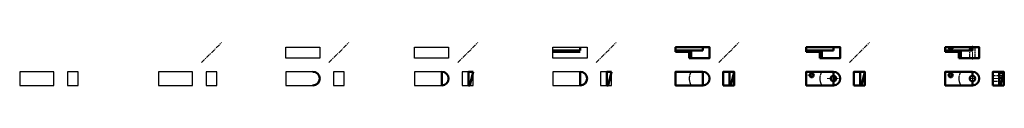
# Model space of a CAD drawing. Header units: millimetres. Extents: x 883 to 8116, y 110 to 424.
import ezdxf

# ---------------------------------------------------------------- set-up
doc = ezdxf.new("R2010")
doc.units = ezdxf.units.MM
for name, pattern in [('AXES', [50.8, 31.75, -6.35, 6.35, -6.35]), ('CACHE', [9.525, 6.35, -3.175]), ('CENTER2', [28.575, 19.05, -3.175, 3.175, -3.175])]:
    doc.linetypes.add(name, pattern=pattern)
for name, color, linetype, lineweight in [("00-enveloppes d'encombrement", 61, 'Continuous', 30), ('01-Axes', 10, 'AXES', 30), ('01-axes P', 10, 'AXES', 15), ('01-Cache', 92, 'CACHE', 25), ('01-Contours', 140, 'Continuous', 50)]:
    doc.layers.add(name, color=color, linetype=linetype, lineweight=lineweight)

# ---------------------------------------------------------------- blocks, each defined once
blk = doc.blocks.new('*U2')
at = {"layer": '01-axes P', "color": 0, "linetype": 'CENTER2', "transparency": 16777216}
for p, q in [((-18.5, 0), (-3, 0)), ((0, 3), (0, 18.5)), ((3, 0), (18.5, 0)), ((0, -18.5), (0, -3))]:
    blk.add_line(p, q, dxfattribs=at)
at = {"layer": '01-axes P', "color": 0, "linetype": 'Continuous', "transparency": 16777216}
for p, q in [((-1.5, 0), (1.5, 0)), ((0, -1.5), (0, 1.5))]:
    blk.add_line(p, q, dxfattribs=at)
blk = doc.blocks.new('*U3')
at = {"layer": '01-axes P', "color": 0, "linetype": 'CENTER2', "transparency": 16777216}
for p, q in [((-23.5, 0), (-4, 0)), ((0, 4), (0, 23.5)), ((4, 0), (23.5, 0)), ((0, -23.5), (0, -4))]:
    blk.add_line(p, q, dxfattribs=at)
at = {"layer": '01-axes P', "color": 0, "linetype": 'Continuous', "transparency": 16777216}
for p, q in [((-2, 0), (2, 0)), ((0, -2), (0, 2))]:
    blk.add_line(p, q, dxfattribs=at)
blk = doc.blocks.new('*U4')
at = {"layer": '01-axes P', "color": 0, "linetype": 'CENTER2', "transparency": 16777216}
blk.add_line((0, -46), (0, 54.1), dxfattribs=at)
blk = doc.blocks.new('*U5')
at = {"layer": '01-axes P', "color": 0, "linetype": 'CENTER2', "transparency": 16777216}
blk.add_line((50.2, 0), (-37.2, 0), dxfattribs=at)
blk = doc.blocks.new('*U6')
at = {"layer": '01-axes P', "color": 0, "linetype": 'CENTER2', "transparency": 16777216}
blk.add_line((-17.875, 0), (17.875, 0), dxfattribs=at)
blk = doc.blocks.new('*U7')
at = {"layer": '01-axes P', "color": 0, "linetype": 'CENTER2', "transparency": 16777216}
blk.add_line((0, 26.9), (0, -21.7), dxfattribs=at)

msp = doc.modelspace()

# ---------------------------------------------------------------- linework, layer by layer
at = {"layer": "00-enveloppes d'encombrement"}
for points in [[(2837.6, 390), (3087.6, 390), (3087.6, 310), (2837.6, 310)], [(3784.6, 390), (4034.6, 390), (4034.6, 310), (3784.6, 310)], [(4801, 390), (5051, 390), (5051, 310), (4801, 310)], [(883.4, 110), (1133.4, 110), (1133.4, 210), (883.4, 210)], [(1233.4, 110), (1313.4, 110), (1313.4, 210), (1233.4, 210)], [(1902.3, 110), (2152.3, 110), (2152.3, 210), (1902.3, 210)], [(2252.3, 110), (2332.3, 110), (2332.3, 210), (2252.3, 210)], [(3187.6, 110), (3267.6, 110), (3267.6, 210), (3187.6, 210)], [(4134.6, 110), (4214.6, 110), (4214.6, 210), (4134.6, 210)], [(5151, 110), (5231, 110), (5231, 210), (5151, 210)]]:
    msp.add_lwpolyline(points, close=True, dxfattribs=at)
for points in [[(3037.6, 210), (2837.6, 210), (2837.6, 110), (3037.6, 110)], [(3984.6, 210), (3784.6, 210), (3784.6, 110), (3984.6, 110)], [(5001, 210), (4801, 210), (4801, 110), (5001, 110)]]:
    msp.add_lwpolyline(points, dxfattribs=at)
at = {"layer": '01-Axes'}
for p, q in [((2219.7, 277.5), (2365.9, 423.6)), ((3155, 277.5), (3301.2, 423.6)), ((4102.1, 277.5), (4248.2, 423.6)), ((5118.4, 277.5), (5264.6, 423.6)), ((6019.4, 277.5), (6165.5, 423.6)), ((6978.9, 277.5), (7125, 423.6))]:
    msp.add_line(p, q, dxfattribs=at)
at = {"layer": '01-axes P'}
for p, q in [((6672.8, 185), (6724.7, 185)), ((6701.4, 210), (6701.4, 160)), ((6815.4, 160), (6899.4, 160))]:
    msp.add_line(p, q, dxfattribs=at)
at = {"layer": '01-Cache'}
for p, q in [((7707.5, 383.8), (7707.5, 355)), ((7737.5, 383.8), (7737.5, 355)), ((7862.5, 310), (7862.5, 377.5)), ((7902.5, 310), (7902.5, 390)), ((8105, 180), (8032.5, 180)), ((8077.5, 200), (8110, 200)), ((8077.5, 170), (8102.5, 170)), ((8032.5, 140), (8095, 140))]:
    msp.add_line(p, q, dxfattribs=at)
for centre in [(5901.9, 160), (6861.4, 160), (7882.5, 160)]:
    msp.add_arc(centre, 100, 150, 210, dxfattribs=at)
at = {"layer": '01-Contours'}
for p, q in [((4801, 365), (5001, 365)), ((5001, 365), (5001, 390)), ((5701.9, 365), (5901.9, 365)), ((5901.9, 365), (5901.9, 390)), ((6661.4, 365), (6861.4, 365)), ((6861.4, 365), (6861.4, 390)), ((7682.5, 365), (7882.5, 365)), ((7882.5, 365), (7882.5, 390)), ((4801, 355), (5001, 355)), ((5701.9, 355), (5815.3, 355)), ((5801.9, 310), (5801.9, 355)), ((5815.3, 310), (5815.3, 355)), ((6661.4, 355), (6774.8, 355)), ((6761.4, 310), (6761.4, 355)), ((6774.8, 310), (6774.8, 355)), ((7682.5, 355), (7795.9, 355)), ((7782.5, 310), (7782.5, 355)), ((7795.9, 310), (7795.9, 355)), ((3984.6, 210), (3984.6, 110)), ((4179.6, 210), (4179.6, 110)), ((4214.6, 210), (4179.6, 210)), ((4189.6, 110), (4214.6, 210)), ((5001, 210), (5001, 110)), ((5196, 210), (5196, 110)), ((5231, 210), (5196, 210)), ((5206, 110), (5231, 210)), ((5901.9, 210), (5901.9, 110)), ((6096.9, 210), (6096.9, 110)), ((6131.9, 210), (6096.9, 210)), ((6106.9, 110), (6131.9, 210)), ((6861.4, 210), (6861.4, 110)), ((7056.4, 210), (7056.4, 110)), ((7091.4, 210), (7056.4, 210)), ((7066.4, 110), (7091.4, 210)), ((7882.5, 210), (7882.5, 180)), ((8077.5, 210), (8077.5, 110)), ((8112.5, 210), (8077.5, 210)), ((8087.5, 110), (8112.5, 210)), ((8105, 180), (8112.5, 180)), ((4179.6, 110), (4189.6, 110)), ((5196, 110), (5206, 110)), ((6096.9, 110), (6106.9, 110)), ((7056.4, 110), (7066.4, 110)), ((7882.5, 140), (7882.5, 110)), ((8077.5, 110), (8087.5, 110)), ((8095, 140), (8112.5, 140))]:
    msp.add_line(p, q, dxfattribs=at)
for points in [[(5701.9, 355), (5701.9, 390), (5951.9, 390), (5951.9, 310), (5801.9, 310)], [(6661.4, 355), (6661.4, 390), (6911.4, 390), (6911.4, 310), (6761.4, 310)], [(7682.5, 355), (7682.5, 390), (7932.5, 390), (7932.5, 310), (7782.5, 310)], [(5901.9, 210), (5701.9, 210), (5701.9, 110), (5901.9, 110)], [(6861.4, 210), (6661.4, 210), (6661.4, 110), (6861.4, 110)], [(7882.5, 210), (7682.5, 210), (7682.5, 110), (7882.5, 110)]]:
    msp.add_lwpolyline(points, dxfattribs=at)
for points in [[(6051.9, 110), (6131.9, 110), (6131.9, 210), (6051.9, 210)], [(7011.4, 110), (7091.4, 110), (7091.4, 210), (7011.4, 210)], [(8032.5, 110), (8112.5, 110), (8112.5, 210), (8032.5, 210)]]:
    msp.add_lwpolyline(points, close=True, dxfattribs=at)
for centre, radius in [((6701.4, 185), 15), ((6861.4, 160), 20), ((7722.5, 185), 15), ((7882.5, 160), 20)]:
    msp.add_circle(centre, radius, dxfattribs=at)
for centre in [(3037.6, 160), (3984.6, 160), (5001, 160), (5901.9, 160), (6861.4, 160), (7882.5, 160)]:
    msp.add_arc(centre, 50, 270, 90, dxfattribs=at)
for points in [[(7707.5, 383.8), (7713.8, 386.8), (7722.8, 387.5), (7731.2, 386.8), (7737.5, 383.8), (7731.2, 380.7), (7722.5, 380), (7713.8, 380.7), (7707.5, 383.8)], [(7882.5, 382.5), (7869.3, 381.3), (7862.5, 377.5), (7869.3, 373.8), (7882.5, 372.5)]]:
    msp.add_spline(points, degree=3, dxfattribs=at)

# ---------------------------------------------------------------- block references
at = {"layer": '01-axes P', "linetype": 'CENTER2'}
for name, p in [('*U7', (7722.5, 369.4)), ('*U4', (7882.5, 346.9)), ('*U2', (7722.5, 185)), ('*U3', (7882.5, 160)), ('*U5', (8066.3, 160)), ('*U6', (8091.9, 185))]:
    msp.add_blockref(name, p, dxfattribs=at)

doc.saveas('drawing.dxf')
